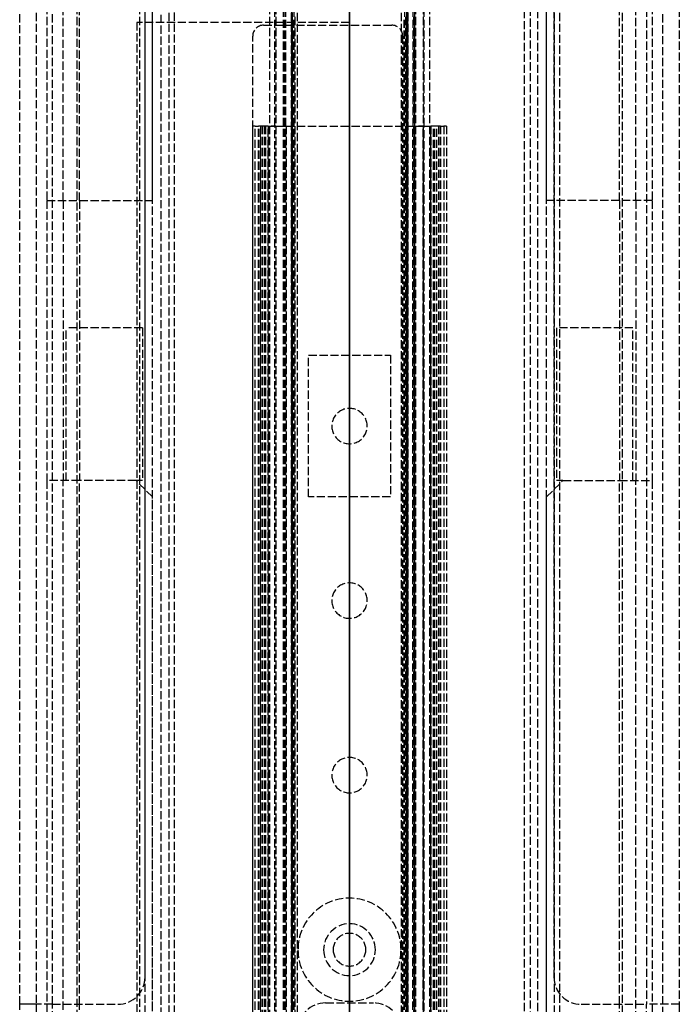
# Model space of a CAD drawing. Header units: millimetres. Extents: x -66 to 64, y 0 to 491.
# Tile 6 of 7: x -61 to 60, y 139 to 320. Entities that reach past the tile are written whole.
import ezdxf

# ---------------------------------------------------------------- set-up
doc = ezdxf.new("R2010")
doc.units = ezdxf.units.MM
doc.header["$LTSCALE"] = 10
doc.linetypes.add('ALLCAD_Strich', pattern=[0.2, 0.15, -0.05])
doc.layers.add('BESCH_KONT_sich_schn_grun_2d', color=10, linetype='Continuous')
doc.layers.add('BESCH_KONT_sich_schn_seit_2d', color=160, linetype='Continuous')

msp = doc.modelspace()

# ---------------------------------------------------------------- linework, layer by layer
at = {"layer": 'BESCH_KONT_sich_schn_grun_2d', "linetype": 'ALLCAD_Strich'}
for p, q in [((-60.5, 139), (-60.5, 490.75)), ((-57.5, 490.75), (-57.5, 139)), ((-54.5, 139), (-54.5, 490.75)), ((-37.56, 490.75), (-37.56, 3.75)), ((-36.12, 3.75), (-36.12, 490.75)), ((-34.57, 60.92), (-34.57, 490.75)), ((-33.13, 490.75), (-33.13, 59.97)), ((-32.13, 59.3), (-32.13, 490.75)), ((-10.68, 490.75), (-10.68, 3.75)), ((10.68, 490.75), (10.68, 3.75)), ((36.12, 3.75), (36.12, 490.75)), ((37.56, 490.75), (37.56, 3.75)), ((38.55, 490.75), (38.55, 4.6)), ((50, 490.75), (50, 4.25)), ((-10.53, 4.18), (-10.53, 482.75)), ((-10.51, 482.75), (-10.51, 4.18)), ((-10.51, 4.19), (-10.51, 482.75)), ((10.51, 482.75), (10.51, 4.18)), ((10.51, 4.19), (10.51, 482.75)), ((10.53, 4.18), (10.53, 482.75)), ((-55.5, 458), (-55.5, 286.33)), ((-50, 458), (-50, 4.25)), ((-38.55, 458), (-38.55, 4.6)), ((-36.15, 286.33), (-36.15, 458)), ((52.5, 286.33), (52.5, 458)), ((55.5, 458), (55.5, 286.33)), ((-52.5, 286.33), (-52.5, 454.24)), ((-49.5, 286.33), (-49.5, 454.24)), ((-37.5, 144), (-37.5, 454.24)), ((32.13, 3.75), (32.13, 393.7)), ((33.13, 393.7), (33.13, 3.75)), ((34.57, 3.75), (34.57, 393.7)), ((36.15, 286.33), (36.15, 393.7)), ((37.5, 393.3), (37.5, 143.99)), ((49.5, 286.33), (49.5, 393.5)), ((54.5, 393.5), (54.5, 138.99)), ((57.5, 138.99), (57.5, 393.5)), ((60.5, 393.5), (60.5, 138.99)), ((-12, 2), (-12, 370)), ((-10.5, 2), (-10.5, 370)), ((-9.51, 9.25), (-9.51, 370)), ((9.51, 9.25), (9.51, 370)), ((10.5, 2), (10.5, 370)), ((12, 2), (12, 370)), ((-12.1, 2), (-12.1, 336)), ((-11.65, 2), (-11.65, 336)), ((-10.64, 336), (-10.64, 2)), ((-10.15, 2), (-10.15, 336)), ((10.15, 2), (10.15, 336)), ((10.64, 336), (10.64, 2)), ((11.65, 2), (11.65, 336)), ((12.1, 336), (12.1, 2)), ((-14.68, 328), (-14.68, 300)), ((-13.68, 300), (-13.68, 328)), ((-13.5, 328), (-13.5, 300)), ((13.5, 328), (13.5, 300)), ((13.68, 300), (13.68, 328)), ((14.68, 328), (14.68, 300)), ((-11.92, 2), (-11.93, 320)), ((-11.76, 2), (-11.76, 320)), ((-11.74, 2), (-11.74, 320)), ((-10.48, 2), (-10.48, 320)), ((-10.32, 2), (-10.32, 320)), ((-10.28, 2), (-10.28, 320)), ((-10, 320), (-10, 2)), ((10, 2), (10, 320)), ((10.28, 320), (10.28, 2)), ((10.32, 320), (10.32, 2)), ((10.48, 320), (10.48, 2)), ((11.74, 320), (11.74, 2)), ((11.76, 320), (11.76, 2)), ((11.93, 320), (11.92, 2)), ((-39, 319), (-39, 84)), ((0, 319), (-39, 319)), ((-15.75, 318.5), (7.75, 318.5)), ((0, 319), (0, 84)), ((-17.75, 105.5), (-17.75, 316.5)), ((9.75, 316.5), (9.75, 105.5)), ((-17.33, 300), (-17.8, 300)), ((-17.8, 300), (-17.8, 0)), ((-17.33, 300), (-16.72, 300)), ((-17.33, 0), (-17.33, 300)), ((-15.43, 300), (-16.72, 300)), ((-16.72, 0), (-16.72, 300)), ((-16.64, 0), (-16.64, 300)), ((-16.32, 0), (-16.32, 300)), ((-16.3, 300), (-16.3, 0)), ((-16.03, 300), (-16.03, 0)), ((-15.63, 300), (-15.63, 0)), ((-14.92, 300), (-15.43, 300)), ((-15.43, 300), (-15.43, 0)), ((-14.92, 300), (-13.5, 300)), ((-14.92, 300), (-14.92, 0)), ((-14.92, 300), (-14.92, 300)), ((-14.9, 0), (-14.9, 300)), ((-14.68, 300), (-14.68, 3.75)), ((-13.5, 300), (-14.35, 300)), ((-13.68, 3.75), (-13.68, 300)), ((-13.5, 300), (-12.1, 300)), ((-13.5, 300), (-13.5, 0)), ((-13.5, 300), (-13.5, 4.19)), ((-12.1, 300), (-11.63, 300)), ((-11.63, 300), (11.63, 300)), ((-11.63, 300), (-11.63, 2)), ((11.63, 300), (12.1, 300)), ((11.63, 2), (11.63, 300)), ((12.1, 300), (13.5, 300)), ((13.5, 300), (12.66, 300)), ((13.5, 300), (14.92, 300)), ((13.5, 0), (13.5, 300)), ((13.5, 300), (13.5, 4.19)), ((13.68, 3.75), (13.68, 300)), ((14.68, 300), (14.68, 3.75)), ((14.9, 300), (14.9, 0)), ((15.43, 300), (14.92, 300)), ((14.92, 0), (14.92, 300)), ((14.92, 300), (14.92, 300)), ((16.72, 300), (15.43, 300)), ((15.43, 0), (15.43, 300)), ((15.63, 0), (15.63, 300)), ((16.03, 0), (16.03, 300)), ((16.3, 300), (16.3, 0)), ((16.32, 300), (16.32, 0)), ((16.64, 300), (16.64, 0)), ((16.72, 300), (17.33, 300)), ((16.72, 300), (16.72, 0)), ((17.8, 300), (17.33, 300)), ((17.33, 300), (17.33, 0)), ((17.8, 300), (17.8, 0)), ((-55.5, 286.33), (-55.5, 235)), ((-55.5, 286.33), (-49.5, 286.33)), ((-52.5, 286.33), (-52.5, 235)), ((-49.5, 286.33), (-49.5, 235)), ((-49.5, 286.33), (-37.5, 286.33)), ((-37.5, 286.33), (-36.15, 286.33)), ((37.5, 286.33), (36.15, 286.33)), ((49.5, 286.33), (37.5, 286.33)), ((49.5, 286.33), (49.5, 235)), ((55.5, 286.33), (49.5, 286.33)), ((52.5, 286.33), (52.5, 235)), ((55.5, 286.33), (55.5, 235)), ((-52, 235), (-52, 263)), ((-38, 263), (-52, 263)), ((-38, 263), (-38, 235)), ((38, 263), (38, 235)), ((52, 263), (38, 263)), ((52, 235), (52, 263)), ((-7.5, 232), (-7.5, 258)), ((-7.5, 258), (7.5, 258)), ((7.5, 258), (7.5, 232)), ((-55.5, 235), (-55.5, 139)), ((-49.5, 235), (-55.5, 235)), ((-52.5, 66), (-52.5, 235)), ((-49.5, 139), (-49.5, 235)), ((-39.15, 235), (-49.5, 235)), ((-37.5, 233.35), (-39.15, 235)), ((-38, 235), (-39.15, 235)), ((37.5, 233.35), (39.15, 235)), ((39.15, 235), (38, 235)), ((39.15, 235), (49.5, 235)), ((49.5, 138.99), (49.5, 235)), ((49.5, 235), (55.5, 235)), ((52.5, 4.25), (52.5, 235)), ((55.5, 235), (55.5, 138.99)), ((-36.15, 232), (-37.5, 233.35)), ((36.15, 232), (37.5, 233.35)), ((-36.15, 61.98), (-36.15, 232)), ((7.5, 232), (-7.5, 232)), ((36.15, 7), (36.15, 232)), ((-54.5, 139), (-60.5, 139)), ((-60.5, 138.99), (-60.5, 139)), ((-57.5, 139), (-57.5, 138.99)), ((-55.5, 139), (-55.5, 66)), ((-54.5, 139), (-42.5, 139)), ((-54.5, 4.25), (-54.5, 139)), ((-49.5, 66), (-49.5, 139)), ((-4.4, 139.25), (4.4, 139.25)), ((-60.5, 66), (-60.5, 138.99)), ((-57.5, 138.99), (-60.5, 138.99)), ((-57.5, 138.99), (-57.5, 66)), ((42.5, 138.99), (54.5, 138.99)), ((49.5, 4.25), (49.5, 138.99)), ((60.5, 138.99), (54.5, 138.99)), ((54.5, 4.25), (54.5, 138.99)), ((55.5, 138.99), (55.5, 4.25)), ((57.5, 7), (57.5, 138.99)), ((60.5, 138.99), (60.5, 7))]:
    msp.add_line(p, q, dxfattribs=at)
for centre, radius, start, end in [((-15.75, 316.5), 2, 90, 180), ((7.75, 316.5), 2, 0, 90), ((0, 245), 3.25, 359.9979, 180.0021), ((0, 245), 3.25, 179.9979, 0.0021), ((0, 213), 3.25, 359.9979, 180.0021), ((0, 213), 3.25, 179.9979, 0.0021), ((0, 181), 3.25, 359.9979, 180.0021), ((0, 181), 3.25, 179.9979, 0.0021), ((0, 149), 9.45, 0.001, 179.999), ((0, 149), 4.75, 0.0025, 179.9975), ((0, 149), 3, 359.9997, 180.0003), ((0, 149), 9.45, 180.001, 359.999), ((0, 149), 4.75, 180.0025, 359.9975), ((0, 149), 3, 179.9997, 0.0003), ((-42.5, 144), 5, 270, 360), ((42.5, 143.99), 5, 180, 270), ((-4.4, 134.25), 5, 90, 180), ((4.4, 134.25), 5, 0, 90)]:
    msp.add_arc(centre, radius, start, end, dxfattribs=at)
at = {"layer": 'BESCH_KONT_sich_schn_seit_2d', "linetype": 'ALLCAD_Strich'}
for p, q in [((0, 139, 65), (0, 490.75, 65)), ((0, 139, 71), (0, 490.75, 71)), ((0, 490.75, 8), (0, 4.25, 8)), ((0, 490.75, 2), (0, 4.25, 2)), ((0, 490.75, 68), (0, 139, 68)), ((0, 4.25, 5), (0, 490.75, 5)), ((0, 30.8, 9), (0, 490.75, 9)), ((0, 4.25, 12), (0, 490.75, 12)), ((0, 490.75, 6), (0, 26.2, 6)), ((0, 490.75, 9.04), (0, 30.84, 9.04)), ((0, 490.75, 33), (0, 4.25, 33)), ((0, 490.75, 36), (0, 4.25, 36)), ((0, 490.75, 32.09), (0, 4.25, 32.09)), ((0, 4.25, 15.65), (0, 490.75, 15.65)), ((0, 3.75, 32.35), (0, 490.75, 32.35)), ((0, 490.75, 15.91), (0, 3.75, 15.91)), ((0, 3.75, 15), (0, 490.75, 15)), ((0, 490.75, 12), (0, 4.25, 12)), ((0, 490.75, 15.93), (0, 3.75, 15.93)), ((0, 3.75, 15.98), (0, 490.75, 15.98)), ((0, 4.18, 26), (0, 482.75, 26)), ((0, 3.75, 24.76), (0, 482.75, 24.76)), ((0, 482.75, 26.07), (0, 4.19, 26.07)), ((0, 9.25, 30), (0, 482.75, 30)), ((0, 4.19, 26.02), (0, 482.75, 26.02)), ((0, 482.75, 27), (0, 9.25, 27)), ((0, 286.33, 60.05), (0, 458, 60.05)), ((0, 458, 57.05), (0, 286.33, 57.05)), ((0, 458, 54.05), (0, 286.33, 54.05)), ((0, 328, 893.54), (0, 300, 893.54)), ((0, 300, 893.9), (0, 328, 893.9)), ((0, 2, 900), (0, 328, 900)), ((0, 300, 897.49), (0, 320, 897.49)), ((0, 300, 896.9), (0, 320, 896.9)), ((0, 300, 895.35), (0, 320, 895.35)), ((0, 2, 894.98), (0, 320, 894.98)), ((0, 2, 897.31), (0, 320, 897.31)), ((0, 2, 897.86), (0, 320, 897.86)), ((0, 2, 898.5), (0, 320, 898.5)), ((0, 320, 897.49), (0, 2, 897.45)), ((0, 319, 2), (0, 319, 5)), ((0, 318.5, 9), (0, 318.5, 6)), ((0, 316.5, 9), (0, 316.5, 6)), ((0, 300, 889.05), (0, 300, 886.8)), ((0, 300, 889.05), (0, 300, 892.73)), ((0, 300, 892.73), (0, 300, 893.19)), ((0, 300, 897.55), (0, 300, 893.19)), ((0, 300, 897.55), (0, 300, 898.6)), ((0, 0, 898.6), (0, 300, 898.6)), ((0, 0, 897.55), (0, 300, 897.55)), ((0, 0, 893.19), (0, 300, 893.19)), ((0, 0, 892.73), (0, 300, 892.73)), ((0, 0, 889.05), (0, 300, 889.05)), ((0, 0, 886.8), (0, 300, 886.8)), ((0, 2, 897.45), (0, 300, 897.49)), ((0, 2, 896.9), (0, 300, 896.9)), ((0, 2, 895.35), (0, 300, 895.35)), ((0, 300, 893.54), (0, 2, 893.54)), ((0, 2, 893.9), (0, 300, 893.9)), ((0, 300, 897.55), (0, 300, 897.55)), ((0, 300, 893.19), (0, 300, 893.19)), ((0, 300, 897.85), (0, 0, 897.85)), ((0, 300, 896.8), (0, 0, 896.8)), ((0, 300, 894.31), (0, 0, 894.31)), ((0, 300, 893.27), (0, 0, 893.27)), ((0, 300, 889.58), (0, 0, 889.58)), ((0, 300, 888.3), (0, 0, 888.3)), ((0, 286.33, 54.05), (0, 235, 54.05)), ((0, 286.33, 54.05), (0, 286.33, 60.05)), ((0, 258, 888.3), (0, 258, 886.8)), ((0, 248.25, 898.5), (0, 248.25, 900)), ((0, 245, 900), (0, 245, 898.5)), ((0, 241.75, 898.5), (0, 241.75, 900)), ((0, 235, 54.05), (0, 4.25, 54.05)), ((0, 235, 57.05), (0, 4.25, 57.05)), ((0, 235, 60.05), (0, 235, 54.05)), ((0, 4.25, 60.05), (0, 235, 60.05)), ((0, 232, 60.05), (0, 232, 57.05)), ((0, 232, 888.3), (0, 232, 886.8)), ((0, 216.25, 898.5), (0, 216.25, 900)), ((0, 213, 900), (0, 213, 898.5)), ((0, 209.75, 898.5), (0, 209.75, 900)), ((0, 184.25, 898.5), (0, 184.25, 900)), ((0, 181, 900), (0, 181, 898.5)), ((0, 177.75, 898.5), (0, 177.75, 900)), ((0, 158.45, 872.8), (0, 149, 872.8)), ((0, 158.45, 866.8), (0, 149, 866.8)), ((0, 158.45, 866.8), (0, 158.45, 872.8)), ((0, 153.75, 872.8), (0, 153.75, 886.8)), ((0, 152, 888.3), (0, 152, 886.8)), ((0, 149, 872.8), (0, 139.55, 872.8)), ((0, 149, 872.8), (0, 149, 866.8)), ((0, 149, 866.8), (0, 139.55, 866.8)), ((0, 149, 886.8), (0, 149, 872.8)), ((0, 149, 886.8), (0, 149, 888.3)), ((0, 146, 888.3), (0, 146, 886.8)), ((0, 144.25, 872.8), (0, 144.25, 886.8)), ((0, 144, 68), (0, 144, 71)), ((0, 143.99, 71), (0, 143.99, 68)), ((0, 139.55, 866.8), (0, 139.55, 872.8)), ((0, 139.25, 56.5), (0, 134.25, 56.5)), ((0, 139.25, 56.5), (0, 139.25, 30)), ((0, 139, 71), (0, 139, 65)), ((0, 139, 64.99), (0, 139, 65)), ((0, 138.99, 64.99), (0, 139, 64.99)), ((0, 138.99, 68), (0, 139, 68)), ((0, 139, 71), (0, 138.99, 71)), ((0, 138.99, 65), (0, 139, 65)), ((0, 138.99, 68), (0, 138.99, 71)), ((0, 138.99, 64.99), (0, 138.99, 65))]:
    msp.add_line(p, q, dxfattribs=at)
at = {"layer": 'BESCH_KONT_sich_schn_seit_2d', "linetype": 'ALLCAD_Strich', "extrusion": (1, 0, 0)}
msp.add_circle((249, 49.9), 14, dxfattribs=at)

doc.saveas('drawing.dxf')
